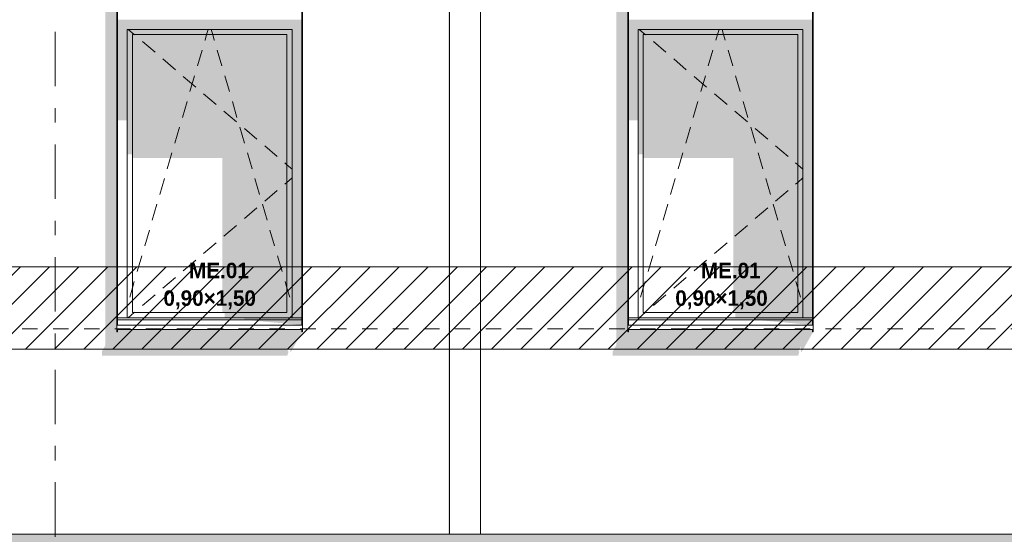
# Model space of a CAD drawing. Header units: millimetres. Extents: x 22784 to 62337, y -53000 to 10500.
# Tile 13 of 26: x 37781 to 42561, y -1 to 2497. Entities that reach past the tile are written whole.
import ezdxf
from ezdxf.enums import TextEntityAlignment as Align

# ---------------------------------------------------------------- set-up
doc = ezdxf.new("R2010")
doc.units = ezdxf.units.MM
doc.header["$MEASUREMENT"] = 0
doc.linetypes.add('_TIRET COURT 1', pattern=[150, 75, -75])
doc.linetypes.add('Axe', pattern=[546.805537, 264.583325, -105.833328, 70.555556, -105.833328])
for name, color, linetype in [('Nouveau_0', 7, 'Continuous'), ('Nouveau_2D - Dessin général', 7, 'Continuous'), ('Nouveau_2D - Etiquettes 50ème', 7, 'Continuous'), ('Nouveau__Grille structurelle (axe_trame)', 7, 'Continuous'), ('Nouveau__Murs ext - Bardages', 7, 'Continuous'), ('Nouveau__Murs ext - Périphériques', 7, 'Continuous'), ('Nouveau_Exter - Environnement', 7, 'Continuous'), ('Nouveau_Exter - Equipements_Mobiliers', 7, 'Continuous'), ('Nouveau_Fenêtres Archicad', 7, 'Continuous')]:
    doc.layers.add(name, color=color, linetype=linetype)
doc.styles.add('STYLE_GENERE_1', font='arial.ttf')
doc.styles.add('STYLE_GENERE_4', font='GOTHIC.TTF')

# ---------------------------------------------------------------- blocks, each defined once
blk = doc.blocks.new('Élément de coupe_4')
at = {"layer": 'Nouveau__Murs ext - Périphériques', "linetype": 'Continuous', "lineweight": 13}
for points in [[(38197, 917.3), (38179.5, 885.3), (38179.5, 865.3), (39079.5, 865.3), (39086.5, 887.5), (39080.7, 887.5), (39094, 911.8), (39094, 884.3), (39097, 884.3), (39153, 982), (39150, 982), (39150, 993.4), (38256, 993.4), (38256, 982), (38253, 982), (38253, 3560), (38197, 3560)], [(39861, 3560), (39861, 0), (39868, 0), (39868, 3560)], [(40677, 917.3), (40659.5, 885.3), (40659.5, 865.3), (41559.5, 865.3), (41566.5, 887.5), (41560.7, 887.5), (41574, 911.8), (41574, 884.3), (41577, 884.3), (41633, 982), (41630, 982), (41630, 993.4), (40736, 993.4), (40736, 982), (40733, 982), (40733, 3560), (40677, 3560)]]:
    blk.add_hatch(color=7, dxfattribs=at).paths.add_polyline_path(points)
at = {"layer": 'Nouveau__Murs ext - Périphériques', "color": 7, "linetype": 'Continuous', "lineweight": 5}
for p, q in [((39868, 0), (27618, 0)), ((52268, 0), (40018, 0))]:
    blk.add_line(p, q, dxfattribs=at)
blk = doc.blocks.new('Élément de coupe_20')
at = {"layer": 'Nouveau_Fenêtres Archicad', "linetype": 'Continuous', "lineweight": 13}
for points in [[(39150, 2497), (38256, 2497), (38256, 2450), (38303, 2450), (39103, 2450), (39150, 2450)], [(38303, 2450), (38256, 2450), (38256, 2008.7), (38303, 2008.7)], [(39103, 2450), (38303, 2450), (38303, 2425), (38328, 2425), (39078, 2425), (39103, 2425)], [(39103, 2450), (39103, 1050), (39150, 1050), (39150, 2450)], [(38303, 2425), (38303, 1843.9), (38328, 1843.9), (38328, 2425)], [(39078, 2425), (38328, 2425), (38328, 1825.6), (38764.9, 1825.6), (38764.9, 1075), (39078, 1075)], [(39078, 2425), (39078, 1075), (39103, 1075), (39103, 2425)], [(39103, 1075), (38775.4, 1075), (38775.4, 1050), (39103, 1050)], [(38870.6, 1050), (38870.6, 1040), (39150, 1040), (39150, 1050)], [(39150, 1015), (39150, 1040), (38870.6, 1040)]]:
    blk.add_hatch(color=7, dxfattribs=at).paths.add_polyline_path(points)
at = {"layer": 'Nouveau_Fenêtres Archicad', "color": 7, "linetype": 'Continuous', "lineweight": 13}
for p, q in [((38303, 2450), (38303, 1050)), ((39103, 2450), (38303, 2450)), ((38307.3, 2450), (38336.6, 2425)), ((38688.3, 2425), (38695.7, 2450)), ((38717.7, 2425), (38710.3, 2450)), ((39103, 1050), (39103, 2450)), ((38328, 2425), (38328, 1075)), ((39078, 2425), (38328, 2425)), ((38336.6, 2425), (38338.9, 2423.1)), ((38376.9, 2390.6), (38437.8, 2338.7)), ((38680.2, 2397.3), (38680.5, 2398.2)), ((38680.5, 2398.2), (38688.3, 2425)), ((38725.5, 2398.2), (38717.7, 2425)), ((38725.8, 2397.3), (38725.5, 2398.2)), ((39078, 1075), (39078, 2425)), ((38643.7, 2272.5), (38666.2, 2349.3)), ((38762.3, 2272.5), (38739.8, 2349.3)), ((38475.8, 2306.3), (38536.7, 2254.4)), ((38574.7, 2221.9), (38635.6, 2170)), ((38607.1, 2147.8), (38629.6, 2224.5)), ((38798.9, 2147.8), (38776.4, 2224.5)), ((38673.6, 2137.5), (38734.5, 2085.6)), ((38570.5, 2023), (38593, 2099.8)), ((38835.5, 2023), (38813, 2099.8)), ((38772.5, 2053.2), (38833.4, 2001.3)), ((38534, 1898.3), (38556.5, 1975)), ((38872, 1898.3), (38849.5, 1975)), ((38871.5, 1968.8), (38932.3, 1916.9)), ((38970.4, 1884.5), (39031.2, 1832.5)), ((38497.4, 1773.5), (38519.9, 1850.3)), ((38908.6, 1773.5), (38886.1, 1850.3)), ((39067.1, 1801.9), (39078, 1792.6)), ((39078, 1792.6), (39103, 1771.3)), ((38460.8, 1648.8), (38483.3, 1725.5)), ((38945.2, 1648.8), (38922.7, 1725.5)), ((39078, 1707.4), (39103, 1728.7)), ((39067.1, 1698.1), (39078, 1707.4)), ((38970.4, 1615.5), (39031.2, 1667.5)), ((38424.3, 1524), (38446.8, 1600.8)), ((38871.5, 1531.2), (38932.3, 1583.1)), ((38981.7, 1524), (38959.2, 1600.8)), ((38772.5, 1446.8), (38833.4, 1498.7)), ((38387.7, 1399.3), (38410.2, 1476)), ((39018.3, 1399.3), (38995.8, 1476)), ((38673.6, 1362.5), (38734.5, 1414.4)), ((38351.1, 1274.5), (38373.6, 1351.3)), ((39054.9, 1274.5), (39032.4, 1351.3)), ((38574.7, 1278.1), (38635.6, 1330)), ((38475.8, 1193.7), (38536.7, 1245.6)), ((38314.6, 1149.8), (38328, 1195.6)), ((38328, 1195.6), (38337.1, 1226.5)), ((39078, 1195.6), (39068.9, 1226.5)), ((39091.4, 1149.8), (39078, 1195.6)), ((38376.9, 1109.4), (38437.8, 1161.3)), ((38307.3, 1050), (38336.6, 1075)), ((38328, 1075), (39078, 1075)), ((38336.6, 1075), (38338.9, 1076.9)), ((38253, 1015), (38253, 1013.4)), ((38253, 1013.4), (38253, 993.4)), ((39153, 1013.4), (38253, 1013.4)), ((39150, 1050), (38256, 1050)), ((39150, 1040), (38256, 1040)), ((39153, 1015), (39153, 1013.4)), ((39153, 1013.4), (39153, 993.4)), ((39153, 993.4), (38253, 993.4))]:
    blk.add_line(p, q, dxfattribs=at)
blk = doc.blocks.new('Élément de coupe_21')
at = {"layer": 'Nouveau_Fenêtres Archicad', "linetype": 'Continuous', "lineweight": 13}
for points in [[(41630, 2497), (40736, 2497), (40736, 2450), (40783, 2450), (41583, 2450), (41630, 2450)], [(40736, 2450), (40736, 2008.7), (40783, 2008.7), (40783, 2450)], [(41583, 2450), (40783, 2450), (40783, 2425), (40808, 2425), (41558, 2425), (41583, 2425)], [(41583, 2450), (41583, 1050), (41630, 1050), (41630, 2450)], [(40808, 2425), (40783, 2425), (40783, 1843.9), (40808, 1843.9)], [(41558, 2425), (40808, 2425), (40808, 1825.6), (41244.9, 1825.6), (41244.9, 1075), (41558, 1075)], [(41558, 2425), (41558, 1075), (41583, 1075), (41583, 2425)], [(41583, 1075), (41255.4, 1075), (41255.4, 1050), (41583, 1050)], [(41350.6, 1050), (41350.6, 1040), (41630, 1040), (41630, 1050)], [(41630, 1015), (41630, 1040), (41350.6, 1040)]]:
    blk.add_hatch(color=7, dxfattribs=at).paths.add_polyline_path(points)
at = {"layer": 'Nouveau_Fenêtres Archicad', "color": 7, "linetype": 'Continuous', "lineweight": 13}
for p, q in [((40783, 2450), (40783, 1050)), ((41583, 2450), (40783, 2450)), ((40787.3, 2450), (40816.6, 2425)), ((41168.3, 2425), (41175.7, 2450)), ((41197.7, 2425), (41190.3, 2450)), ((41583, 1050), (41583, 2450)), ((40808, 2425), (40808, 1075)), ((41558, 2425), (40808, 2425)), ((40816.6, 2425), (40818.9, 2423.1)), ((40856.9, 2390.6), (40917.8, 2338.7)), ((41160.2, 2397.3), (41160.5, 2398.2)), ((41160.5, 2398.2), (41168.3, 2425)), ((41205.5, 2398.2), (41197.7, 2425)), ((41205.8, 2397.3), (41205.5, 2398.2)), ((41558, 1075), (41558, 2425)), ((41123.7, 2272.5), (41146.2, 2349.3)), ((41242.3, 2272.5), (41219.8, 2349.3)), ((40955.8, 2306.3), (41016.7, 2254.4)), ((41054.7, 2221.9), (41115.6, 2170)), ((41087.1, 2147.8), (41109.6, 2224.5)), ((41278.9, 2147.8), (41256.4, 2224.5)), ((41153.6, 2137.5), (41214.5, 2085.6)), ((41050.5, 2023), (41073, 2099.8)), ((41315.5, 2023), (41293, 2099.8)), ((41252.5, 2053.2), (41313.4, 2001.3)), ((41014, 1898.3), (41036.5, 1975)), ((41352, 1898.3), (41329.5, 1975)), ((41351.5, 1968.8), (41412.3, 1916.9)), ((41450.4, 1884.5), (41511.2, 1832.5)), ((40977.4, 1773.5), (40999.9, 1850.3)), ((41388.6, 1773.5), (41366.1, 1850.3)), ((41547.1, 1801.9), (41558, 1792.6)), ((41558, 1792.6), (41583, 1771.3)), ((40940.8, 1648.8), (40963.3, 1725.5)), ((41425.2, 1648.8), (41402.7, 1725.5)), ((41558, 1707.4), (41583, 1728.7)), ((41547.1, 1698.1), (41558, 1707.4)), ((41450.4, 1615.5), (41511.2, 1667.5)), ((40904.3, 1524), (40926.8, 1600.8)), ((41351.5, 1531.2), (41412.3, 1583.1)), ((41461.7, 1524), (41439.2, 1600.8)), ((41252.5, 1446.8), (41313.4, 1498.7)), ((40867.7, 1399.3), (40890.2, 1476)), ((41498.3, 1399.3), (41475.8, 1476)), ((41153.6, 1362.5), (41214.5, 1414.4)), ((40831.1, 1274.5), (40853.6, 1351.3)), ((41534.9, 1274.5), (41512.4, 1351.3)), ((41054.7, 1278.1), (41115.6, 1330)), ((40955.8, 1193.7), (41016.7, 1245.6)), ((40794.6, 1149.8), (40808, 1195.6)), ((40808, 1195.6), (40817.1, 1226.5)), ((41558, 1195.6), (41548.9, 1226.5)), ((41571.4, 1149.8), (41558, 1195.6)), ((40856.9, 1109.4), (40917.8, 1161.3)), ((40787.3, 1050), (40816.6, 1075)), ((40808, 1075), (41558, 1075)), ((40816.6, 1075), (40818.9, 1076.9)), ((40733, 1015), (40733, 1013.4)), ((40733, 1013.4), (40733, 993.4)), ((41633, 1013.4), (40733, 1013.4)), ((41630, 1050), (40736, 1050)), ((41630, 1040), (40736, 1040)), ((41633, 1015), (41633, 1013.4)), ((41633, 1013.4), (41633, 993.4)), ((41633, 993.4), (40733, 993.4))]:
    blk.add_line(p, q, dxfattribs=at)
blk = doc.blocks.new('Élément de coupe_181')
at = {"layer": 'Nouveau__Murs ext - Bardages', "linetype": 'Continuous', "lineweight": 13}
for points in [[(38256, 4553.4), (38253, 4553.4), (38253, 4522.9), (38256, 4522.9)], [(38256, 993.4), (38253, 993.4), (38253, 982), (38256, 982)]]:
    blk.add_hatch(color=7, dxfattribs=at).paths.add_polyline_path(points)
at = {"layer": 'Nouveau__Murs ext - Bardages', "color": 7, "linetype": 'Continuous', "lineweight": 13}
for p, q in [((38253, 6857), (38256, 6857)), ((38253, 4575), (38253, 6857)), ((38256, 6060), (38256, 6857)), ((38256, 6057), (38256, 6060)), ((38256, 4575), (38256, 6057)), ((38253, 1015), (38253, 4553.4)), ((38256, 2500), (38256, 4553.4)), ((38256, 2497), (38256, 2500)), ((38256, 1015), (38256, 2497)), ((38253, 982), (38253, 993.4)), ((38253, 982), (38256, 982)), ((38256, 982), (38256, 993.4))]:
    blk.add_line(p, q, dxfattribs=at)
blk = doc.blocks.new('Élément de coupe_182')
at = {"layer": 'Nouveau__Murs ext - Bardages', "color": 7, "linetype": 'Continuous', "lineweight": 13}
for p, q in [((39150, 6857), (39153, 6857)), ((39150, 6060), (39150, 6857)), ((39153, 4575), (39153, 6857)), ((39150, 6057), (39150, 6060)), ((39150, 4575), (39150, 6057)), ((39150, 2500), (39150, 4553.4)), ((39153, 1015), (39153, 4553.4)), ((39150, 2497), (39150, 2500)), ((39150, 1015), (39150, 2497)), ((39150, 982), (39150, 993.4)), ((39150, 982), (39153, 982)), ((39153, 982), (39153, 993.4))]:
    blk.add_line(p, q, dxfattribs=at)
blk = doc.blocks.new('Élément de coupe_188')
at = {"layer": 'Nouveau__Murs ext - Bardages', "linetype": 'Continuous', "lineweight": 13}
for points in [[(40736, 4553.4), (40733, 4553.4), (40733, 4522.9), (40736, 4522.9)], [(40736, 993.4), (40733, 993.4), (40733, 982), (40736, 982)]]:
    blk.add_hatch(color=7, dxfattribs=at).paths.add_polyline_path(points)
at = {"layer": 'Nouveau__Murs ext - Bardages', "color": 7, "linetype": 'Continuous', "lineweight": 13}
for p, q in [((40733, 6857), (40736, 6857)), ((40733, 4575), (40733, 6857)), ((40736, 6060), (40736, 6857)), ((40736, 6057), (40736, 6060)), ((40736, 4575), (40736, 6057)), ((40733, 1015), (40733, 4553.4)), ((40736, 2500), (40736, 4553.4)), ((40736, 2497), (40736, 2500)), ((40736, 1015), (40736, 2497)), ((40733, 982), (40733, 993.4)), ((40733, 982), (40736, 982)), ((40736, 982), (40736, 993.4))]:
    blk.add_line(p, q, dxfattribs=at)
blk = doc.blocks.new('Élément de coupe_189')
at = {"layer": 'Nouveau__Murs ext - Bardages', "color": 7, "linetype": 'Continuous', "lineweight": 13}
for p, q in [((41630, 6857), (41633, 6857)), ((41630, 6060), (41630, 6857)), ((41633, 4575), (41633, 6857)), ((41630, 6057), (41630, 6060)), ((41630, 4575), (41630, 6057)), ((41630, 2500), (41630, 4553.4)), ((41633, 1015), (41633, 4553.4)), ((41630, 2497), (41630, 2500)), ((41630, 1015), (41630, 2497)), ((41630, 982), (41630, 993.4)), ((41630, 982), (41633, 982)), ((41633, 982), (41633, 993.4))]:
    blk.add_line(p, q, dxfattribs=at)
blk = doc.blocks.new('Élément de coupe_218')
at = {"layer": 'Nouveau_Exter - Equipements_Mobiliers', "color": 7, "linetype": 'Continuous', "lineweight": 13}
for p, q in [((39868, 8220), (39868, 0)), ((40018, 8220), (40018, 0)), ((40018, 0), (39868, 0))]:
    blk.add_line(p, q, dxfattribs=at)
blk = doc.blocks.new('Élément de coupe_224')
at = {"layer": 'Nouveau_Exter - Environnement', "linetype": 'Continuous', "lineweight": 13}
blk.add_hatch(color=7, dxfattribs=at).paths.add_polyline_path([(24722, 0), (24722, -122.1), (24916.7, -122.1), (24722, -461.5), (24722, -1000), (24958, -1000), (24958, -50), (25438, -50), (25438, -122.1), (27391, -122.1), (27391, -134.3), (27541, -134.3), (27548, -122.1), (39791, -122.1), (39791, -134.3), (39941, -134.3), (39948, -122.1), (52191, -122.1), (52191, -134.3), (52341, -134.3), (52348, -122.1), (59573, -122.1), (59573, -134.3), (59723, -134.3), (59730, -122.1), (60178, -122.1), (60178, 0)])
blk = doc.blocks.new('Marque grille standard[4]', base_point=(37953, 10000))
at = {"layer": 'Nouveau__Grille structurelle (axe_trame)', "color": 1, "linetype": 'Axe', "lineweight": 20}
blk.add_line((37953, 9000), (37953, -3000), dxfattribs=at)
at = {"layer": 'Nouveau__Grille structurelle (axe_trame)', "color": 7, "lineweight": 13, "style": 'STYLE_GENERE_1'}
for tag, p in [('AC_MarkerText_1_0', (37953, 10337.5)), ('AC_MarkerText_1_1', (37953, -4162.5))]:
    blk.add_attdef(tag, text='', height=175, rotation=360, dxfattribs=at).set_placement(p, align=Align.TOP_CENTER)

msp = doc.modelspace()

# ---------------------------------------------------------------- hatches: boundary and pattern name
at = {"layer": 'Nouveau_0', "linetype": 'Continuous', "lineweight": 0}
h = msp.add_hatch(dxfattribs=at)
h.set_pattern_fill('Blocs_maçonnerie', color=112, style=0, pattern_type=2)
h.set_pattern_definition([(45, (0, 0), (-70.71068, 70.71068), [])])
h.paths.add_polyline_path([(24231.683, 1297.603), (60817.947, 1297.603), (60817.947, 897.603), (24231.683, 897.603)])

# ---------------------------------------------------------------- linework, layer by layer
at = {"layer": 'Nouveau_0', "color": 112, "linetype": 'Continuous', "lineweight": 0, "flags": 128}
msp.add_lwpolyline([(24231.683, 1297.603), (60817.947, 1297.603), (60817.947, 897.603), (24231.683, 897.603)], close=True, dxfattribs=at)
at = {"layer": 'Nouveau_2D - Dessin général', "color": 7, "linetype": '_TIRET COURT 1', "lineweight": 13}
msp.add_line((60817.947, 995.86), (23876.81, 995.86), dxfattribs=at)

# ---------------------------------------------------------------- block references
at = {"layer": 'Nouveau__Grille structurelle (axe_trame)', "color": 7, "linetype": 'Continuous', "lineweight": 13}
msp.add_blockref('Marque grille standard[4]', (37953.008, 10000), dxfattribs=at)
at = {"layer": 'Nouveau__Murs ext - Bardages', "lineweight": 0}
for name in ['Élément de coupe_181', 'Élément de coupe_182', 'Élément de coupe_188', 'Élément de coupe_189']:
    msp.add_blockref(name, (0, 0), dxfattribs=at)
at = {"layer": 'Nouveau__Murs ext - Périphériques', "lineweight": 0}
msp.add_blockref('Élément de coupe_4', (0, 0), dxfattribs=at)
at = {"layer": 'Nouveau_Exter - Environnement', "lineweight": 0}
msp.add_blockref('Élément de coupe_224', (0, 0), dxfattribs=at)
at = {"layer": 'Nouveau_Exter - Equipements_Mobiliers', "lineweight": 0}
msp.add_blockref('Élément de coupe_218', (0, 0), dxfattribs=at)
at = {"layer": 'Nouveau_Fenêtres Archicad', "lineweight": 0}
for name in ['Élément de coupe_20', 'Élément de coupe_21']:
    msp.add_blockref(name, (0, 0), dxfattribs=at)

# ---------------------------------------------------------------- texts
at = {"layer": 'Nouveau_2D - Etiquettes 50ème', "color": 7, "linetype": 'Continuous', "lineweight": 13, "char_height": 75, "attachment_point": 8, "line_spacing_factor": 1.071211, "style": 'STYLE_GENERE_4'}
for insert in [(38703, 1091.114), (41187.682, 1091.114)]:
    msp.add_mtext('{\\fCentury Gothic|b1|i0|c0|p0;\\W3.23265; }{\\A1;\\fCentury Gothic|b1|i0|c0|p0;ME.01 }\\P{\\A1;\\fCentury Gothic|b1|i0|c0|p0;0,90×1,50}', dxfattribs=dict(at, insert=insert))

doc.saveas('drawing.dxf')
